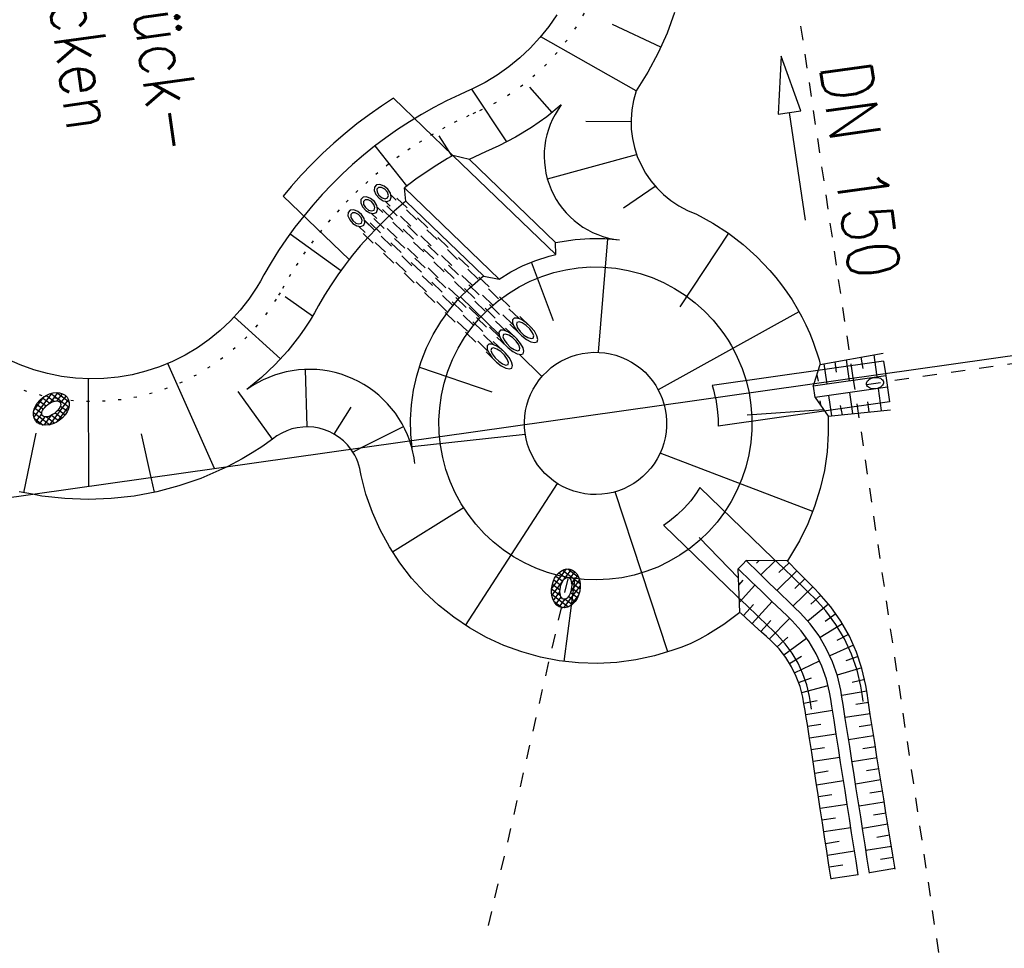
# Model space of a CAD drawing. Extents: x 446388 to 447135, y 445359 to 446567.
# Tile 6 of 39: x 446585 to 446620, y 445536 to 445568. Entities that reach past the tile are written whole.
import ezdxf

# ---------------------------------------------------------------- set-up
doc = ezdxf.new("R2010")
doc.units = 0
doc.header["$LTSCALE"] = 2
doc.header["$MEASUREMENT"] = 0
for name, pattern in [('ACAD_ISO03W100', [0.5, 0.25, -0.25]), ('AUSGEZOGEN', [0]), ('PUNKTX2', [0.5, 0, -0.5]), ('STRICHLINIEX2', [0.5, 0.25, -0.25])]:
    doc.linetypes.add(name, pattern=pattern)
doc.layers.get('0').update_dxf_attribs({"linetype": 'AUSGEZOGEN'})
for name, color, linetype in [('Dränagesystem_neu', 15, 'CONTINUOUS'), ('Durchlässe', 15, 'CONTINUOUS'), ('FBR', 8, 'CONTINUOUS'), ('Planeinteilung', 6, 'CONTINUOUS'), ('RAHMEN', 250, 'AUSGEZOGEN'), ('RRB_41-203', 15, 'CONTINUOUS')]:
    doc.layers.add(name, color=color, linetype=linetype)
doc.styles.add('ROMANS', font='romans.shx', dxfattribs={"width": 0.8})

# ---------------------------------------------------------------- blocks, each defined once
blk = doc.blocks.new('*X50')
at = {"color": 0, "linetype": 'ByBlock'}
for p, q in [((-692949, -748740), (-692678, -748469)), ((-692722, -748716), (-692885, -748553)), ((-692677, -748548), (-692785, -748440)), ((-692678, -748469), (-692647, -748437)), ((-692604, -748621), (-692677, -748548)), ((-692647, -748437), (-692576, -748366)), ((-692631, -748381), (-692639, -748374)), ((-691865, -749148), (-692631, -748381)), ((-692609, -748611), (-692393, -748396)), ((-692466, -748681), (-692253, -748468)), ((-691932, -748869), (-692410, -748390)), ((-692346, -748773), (-692136, -748563)), ((-692830, -749031), (-692954, -748908)), ((-692948, -748951), (-692725, -748728)), ((-692775, -748874), (-692943, -748706)), ((-692838, -749053), (-692661, -748876)), ((-692622, -749028), (-692775, -748874)), ((-692725, -748728), (-692609, -748611)), ((-692660, -748777), (-692722, -748716)), ((-692562, -748663), (-692604, -748621)), ((-692255, -748894), (-692039, -748678)), ((-692187, -749039), (-691959, -748810)), ((-692906, -749121), (-692838, -749053)), ((-692439, -749635), (-692873, -749200)), ((-692839, -749267), (-692616, -749043)), ((-692197, -749664), (-692830, -749031)), ((-692754, -749393), (-692541, -749180)), ((-692651, -749502), (-692442, -749293)), ((-692191, -749467), (-691865, -749141)), ((-691881, -749344), (-692188, -749037)), ((-691943, -749494), (-692164, -749273)), ((-692157, -749220), (-691899, -748962)), ((-692528, -749592), (-692307, -749371)), ((-692378, -749654), (-692191, -749467)), ((-692199, -749451), (-692276, -749374)), ((-692046, -749603), (-692199, -749451)), ((-692171, -749659), (-692121, -749609)), ((-692121, -749609), (-691889, -749377))]:
    blk.add_line(p, q, dxfattribs=at)
blk = doc.blocks.new('*X53')
at = {"color": 0, "linetype": 'ByBlock'}
for p, q in [((-684315, -731832), (-683977, -731495)), ((-683989, -731780), (-684176, -731593)), ((-683942, -731615), (-684041, -731516)), ((-683962, -731692), (-683909, -731639)), ((-683922, -731635), (-683942, -731615)), ((-683791, -731766), (-683922, -731635)), ((-683909, -731639), (-683742, -731472)), ((-683630, -731715), (-683870, -731475)), ((-683742, -731684), (-683559, -731501)), ((-683337, -731795), (-683651, -731481)), ((-683576, -731730), (-683402, -731556)), ((-683409, -731776), (-683267, -731633)), ((-683045, -731876), (-683324, -731596)), ((-684098, -732096), (-684318, -731876)), ((-684294, -732024), (-683962, -731692)), ((-684043, -731938), (-684273, -731708)), ((-684068, -732010), (-684008, -731950)), ((-683974, -732007), (-684043, -731938)), ((-683966, -731803), (-683989, -731780)), ((-683825, -731767), (-683742, -731684)), ((-683636, -731790), (-683576, -731730)), ((-683507, -731838), (-683630, -731715)), ((-683484, -731850), (-683409, -731776)), ((-683358, -731936), (-683243, -731821)), ((-682978, -732155), (-683337, -731795)), ((-683274, -732065), (-683077, -731867)), ((-683243, -731821), (-683150, -731728)), ((-683171, -732174), (-682989, -731992)), ((-683077, -731867), (-683055, -731845)), ((-683027, -731894), (-683045, -731876)), ((-684221, -732163), (-684068, -732010)), ((-684122, -732276), (-683913, -732067)), ((-683702, -732492), (-684098, -732096)), ((-684002, -732368), (-683782, -732148)), ((-683468, -732513), (-683918, -732063)), ((-683862, -732441), (-683624, -732203)), ((-683702, -732492), (-683424, -732215)), ((-683287, -732482), (-683554, -732215)), ((-683511, -732514), (-683171, -732174)), ((-683144, -732413), (-683360, -732198)), ((-683171, -732174), (-683273, -732072)), ((-683256, -732471), (-683018, -732233)), ((-683038, -732307), (-683171, -732174)), ((-683018, -732233), (-682989, -732203))]:
    blk.add_line(p, q, dxfattribs=at)
blk = doc.blocks.new('1135594')
at = {"layer": 'RAHMEN'}
blk.add_line((950, 5), (950, 589), dxfattribs=at)

msp = doc.modelspace()

# ---------------------------------------------------------------- linework, layer by layer
at = {"layer": 'Dränagesystem_neu', "linetype": 'STRICHLINIEX2'}
for p, q in [((446614.701, 445555.854), (446611.231, 445579.183)), ((446619.471, 445523.791), (446614.701, 445555.854))]:
    msp.add_line(p, q, dxfattribs=at)
at = {"layer": 'Dränagesystem_neu', "linetype": 'Continuous'}
for p, q in [((446612.166, 445567.158), (446612.063, 445565.121)), ((446612.854, 445565.238), (446612.166, 445567.158)), ((446612.063, 445565.121), (446612.459, 445565.179)), ((446612.459, 445565.179), (446612.854, 445565.238)), ((446613.018, 445561.398), (446612.459, 445565.179))]:
    msp.add_line(p, q, dxfattribs=at)
at = {"layer": 'Dränagesystem_neu', "linetype": 'ACAD_ISO03W100'}
msp.add_line((446601.887, 445536.615), (446604.688, 445548.839), dxfattribs=at)
at = {"layer": 'Dränagesystem_neu', "linetype": 'Continuous'}
for centre, major_axis, ratio in [((446586.52, 445554.764), (0.556, 0.411), 0.718145), ((446586.52, 445554.764), (0.314, 0.232), 0.501836), ((446604.601, 445548.459), (0.138, 0.677), 0.718145), ((446604.601, 445548.459), (0.078, 0.383), 0.501836)]:
    msp.add_ellipse(centre, major_axis=major_axis, ratio=ratio, start_param=0, end_param=6.283185, dxfattribs=at)
at = {"layer": 'Durchlässe', "linetype": 'STRICHLINIEX2'}
msp.add_line((446615.165, 445555.628), (446636.069, 445558.603), dxfattribs=at)
at = {"layer": 'Durchlässe', "linetype": 'Continuous'}
msp.add_ellipse((446615.462, 445555.67), major_axis=(0.297, 0.042), ratio=0.66657, start_param=0, end_param=6.283185, dxfattribs=at)
at = {"layer": 'FBR'}
for points in [[(446586.887, 446089.829, 0.000001), (446588.957, 446075.27, 0.000001), (446590.43, 446064.906, 0.000008)], [(446614.873, 445892.351, 0.000003), (446616.861, 445878.272, 0.000004), (446618.356, 445867.684, 0.000022), (446620.706, 445851.047, 0.000045)]]:
    msp.add_lwpolyline(points, format="xyb", dxfattribs=at)
at = {"layer": 'RRB_41-203', "linetype": 'Continuous'}
for p, q in [((446604.282, 445568.614), (446604, 445568.201)), ((446608.417, 445568.692), (446608.155, 445567.973)), ((446604, 445568.201), (446603.689, 445567.81)), ((446607.939, 445567.477), (446606.24, 445568.269)), ((446607.068, 445565.941), (446603.717, 445567.843)), ((446608.155, 445567.973), (446607.842, 445567.273)), ((446603.689, 445567.81), (446603.352, 445567.441)), ((446603.352, 445567.441), (446602.988, 445567.098)), ((446607.842, 445567.273), (446607.479, 445566.594)), ((446602.988, 445567.098), (446602.601, 445566.781)), ((446602.193, 445566.493), (446601.765, 445566.235)), ((446602.601, 445566.781), (446602.193, 445566.493)), ((446607.479, 445566.594), (446607.068, 445565.941)), ((446601.765, 445566.235), (446601.32, 445566.008)), ((446600.863, 445565.804), (446600.412, 445565.588)), ((446601.092, 445565.905), (446600.863, 445565.804)), ((446601.32, 445566.008), (446601.092, 445565.905)), ((446602.523, 445564.154), (446601.302, 445566)), ((446604.115, 445565.179), (446603.334, 445566.069)), ((446598.544, 445565.681), (446598.126, 445565.408)), ((446600.633, 445563.667), (446598.544, 445565.681)), ((446600.412, 445565.588), (446599.968, 445565.358)), ((446604.442, 445565.446), (446603.933, 445565.03)), ((446597.689, 445565.102), (446597.263, 445564.781)), ((446598.126, 445565.408), (446597.689, 445565.102)), ((446599.533, 445565.113), (446599.105, 445564.853)), ((446599.968, 445565.358), (446599.533, 445565.113)), ((446597.263, 445564.781), (446596.848, 445564.446)), ((446599.105, 445564.853), (446598.687, 445564.58)), ((446603.933, 445565.03), (446603.396, 445564.651)), ((446605.305, 445564.876), (446606.89, 445564.863)), ((446596.848, 445564.446), (446596.444, 445564.098)), ((446598.687, 445564.58), (446598.277, 445564.292)), ((446603.396, 445564.651), (446602.834, 445564.312)), ((446596.444, 445564.098), (446596.052, 445563.737)), ((446598.277, 445564.292), (446597.878, 445563.992)), ((446600.602, 445563.649), (446600.145, 445564.365)), ((446602.834, 445564.312), (446602.248, 445564.013)), ((446596.052, 445563.737), (446595.672, 445563.363)), ((446597.878, 445563.992), (446597.489, 445563.678)), ((446599.019, 445562.598), (446597.9, 445564.009)), ((446601.779, 445563.803), (446601.208, 445563.53)), ((446602.014, 445563.908), (446601.779, 445563.803)), ((446602.248, 445564.013), (446602.014, 445563.908)), ((446603.951, 445562.85), (446607.089, 445563.699)), ((446595.672, 445563.363), (446595.305, 445562.976)), ((446597.11, 445563.352), (446596.742, 445563.013)), ((446597.489, 445563.678), (446597.11, 445563.352)), ((446600.441, 445563.558), (446600.065, 445563.33)), ((446600.633, 445563.667), (446600.441, 445563.558)), ((446604.244, 445560.187), (446600.633, 445563.667)), ((446601.213, 445563.525), (446600.633, 445563.667)), ((446604.236, 445560.611), (446601.213, 445563.525)), ((446596.742, 445563.013), (446596.386, 445562.662)), ((446599.696, 445563.089), (446599.336, 445562.836)), ((446600.065, 445563.33), (446599.696, 445563.089)), ((446595.305, 445562.976), (446594.951, 445562.578)), ((446596.386, 445562.662), (446596.042, 445562.3)), ((446598.07, 445562.647), (446597.947, 445562.635)), ((446598.214, 445562.591), (446598.07, 445562.647)), ((446599.336, 445562.836), (446598.93, 445562.531)), ((446594.951, 445562.578), (446594.674, 445562.244)), ((446596.042, 445562.3), (446595.709, 445561.926)), ((446597.874, 445562.559), (446597.867, 445562.436)), ((446597.867, 445562.436), (446597.928, 445562.294)), ((446597.947, 445562.635), (446597.874, 445562.559)), ((446598.022, 445562.548), (446597.963, 445562.487)), ((446597.963, 445562.487), (446597.968, 445562.384)), ((446597.968, 445562.384), (446598.034, 445562.271)), ((446598.125, 445562.547), (446598.022, 445562.548)), ((446598.241, 445562.485), (446598.125, 445562.547)), ((446598.346, 445562.481), (446598.214, 445562.591)), ((446598.331, 445562.381), (446598.241, 445562.485)), ((446598.369, 445562.268), (446598.331, 445562.381)), ((446598.437, 445562.342), (446598.346, 445562.481)), ((446598.464, 445562.206), (446598.437, 445562.342)), ((446602.254, 445559.327), (446598.93, 445562.531)), ((446598.984, 445562.063), (446598.93, 445562.531)), ((446606.627, 445561.833), (446607.735, 445562.596)), ((446596.989, 445560.013), (446594.674, 445562.244)), ((446597.403, 445562.124), (446597.396, 445562.001)), ((446597.396, 445562.001), (446597.456, 445561.86)), ((446597.477, 445562.2), (446597.403, 445562.124)), ((446597.599, 445562.212), (446597.477, 445562.2)), ((446597.551, 445562.113), (446597.492, 445562.052)), ((446597.492, 445562.052), (446597.496, 445561.949)), ((446597.654, 445562.113), (446597.551, 445562.113)), ((446597.742, 445562.157), (446597.599, 445562.212)), ((446597.768, 445562.052), (446597.654, 445562.113)), ((446597.873, 445562.048), (446597.742, 445562.157)), ((446597.858, 445561.949), (446597.768, 445562.052)), ((446597.962, 445561.91), (446597.873, 445562.048)), ((446597.928, 445562.294), (446598.042, 445562.166)), ((446598.034, 445562.271), (446598.142, 445562.184)), ((446598.042, 445562.166), (446598.185, 445562.081)), ((446598.142, 445562.184), (446598.256, 445562.151)), ((446598.185, 445562.081), (446598.322, 445562.058)), ((446598.256, 445562.151), (446598.34, 445562.183)), ((446598.322, 445562.058), (446598.423, 445562.103)), ((446598.34, 445562.183), (446598.369, 445562.268)), ((446598.423, 445562.103), (446598.464, 445562.206)), ((446598.984, 445562.063), (446598.574, 445561.709)), ((446601.716, 445559.429), (446598.984, 445562.063)), ((446595.709, 445561.926), (446595.39, 445561.541)), ((446596.952, 445561.67), (446596.945, 445561.547)), ((446597.025, 445561.745), (446596.952, 445561.67)), ((446597.148, 445561.757), (446597.025, 445561.745)), ((446597.1, 445561.659), (446597.041, 445561.598)), ((446597.203, 445561.659), (446597.1, 445561.659)), ((446597.291, 445561.702), (446597.148, 445561.757)), ((446597.318, 445561.596), (446597.203, 445561.659)), ((446597.423, 445561.592), (446597.291, 445561.702)), ((446597.456, 445561.86), (446597.569, 445561.733)), ((446597.496, 445561.949), (446597.562, 445561.838)), ((446597.562, 445561.838), (446597.668, 445561.752)), ((446597.569, 445561.733), (446597.711, 445561.649)), ((446597.668, 445561.752), (446597.781, 445561.72)), ((446597.711, 445561.649), (446597.847, 445561.627)), ((446597.781, 445561.72), (446597.866, 445561.751)), ((446597.847, 445561.627), (446597.948, 445561.672)), ((446597.894, 445561.837), (446597.858, 445561.949)), ((446597.866, 445561.751), (446597.894, 445561.837)), ((446597.948, 445561.672), (446597.989, 445561.774)), ((446597.989, 445561.774), (446597.962, 445561.91)), ((446598.574, 445561.709), (446598.26, 445561.42)), ((446609.195, 445561.61), (446609.767, 445561.295)), ((446595.39, 445561.541), (446595.083, 445561.146)), ((446596.945, 445561.547), (446597.006, 445561.406)), ((446597.006, 445561.406), (446597.12, 445561.278)), ((446597.041, 445561.598), (446597.046, 445561.495)), ((446597.046, 445561.495), (446597.112, 445561.383)), ((446597.112, 445561.383), (446597.219, 445561.296)), ((446597.12, 445561.278), (446597.262, 445561.193)), ((446597.219, 445561.296), (446597.333, 445561.264)), ((446597.408, 445561.493), (446597.318, 445561.596)), ((446597.333, 445561.264), (446597.417, 445561.295)), ((446597.445, 445561.38), (446597.408, 445561.493)), ((446597.417, 445561.295), (446597.445, 445561.38)), ((446597.513, 445561.454), (446597.423, 445561.592)), ((446597.499, 445561.216), (446597.54, 445561.318)), ((446597.54, 445561.318), (446597.513, 445561.454)), ((446597.884, 445561.05), (446597.527, 445561.386)), ((446598.26, 445561.42), (446597.956, 445561.12)), ((446609.767, 445561.295), (446610.313, 445560.938)), ((446595.083, 445561.146), (446594.79, 445560.742)), ((446597.262, 445561.193), (446597.398, 445561.171)), ((446597.398, 445561.171), (446597.499, 445561.216)), ((446597.956, 445561.12), (446597.662, 445560.811)), ((446610.313, 445560.938), (446608.601, 445558.348)), ((446610.313, 445560.938), (446610.83, 445560.541)), ((446594.79, 445560.742), (446594.51, 445560.327)), ((446596.688, 445559.627), (446594.91, 445560.909)), ((446597.662, 445560.811), (446597.378, 445560.492)), ((446604.236, 445560.611), (446604.929, 445560.716)), ((446604.244, 445560.187), (446604.236, 445560.611)), ((446604.929, 445560.716), (446605.447, 445560.752)), ((446605.447, 445560.752), (446605.967, 445560.747)), ((446606.066, 445560.746), (446605.74, 445556.753)), ((446605.967, 445560.747), (446606.485, 445560.7)), ((446594.51, 445560.327), (446594.244, 445559.904)), ((446597.378, 445560.492), (446597.105, 445560.163)), ((446610.83, 445560.541), (446611.314, 445560.105)), ((446594.244, 445559.904), (446593.993, 445559.472)), ((446596.989, 445560.013), (446596.843, 445559.826)), ((446597.105, 445560.163), (446596.989, 445560.013)), ((446603.1, 445559.799), (446603.551, 445559.985)), ((446603.38, 445559.93), (446604.159, 445557.869)), ((446603.551, 445559.985), (446604.015, 445560.134)), ((446604.015, 445560.134), (446604.244, 445560.187)), ((446611.314, 445560.105), (446611.763, 445559.633)), ((446596.843, 445559.826), (446596.593, 445559.48)), ((446602.254, 445559.327), (446602.665, 445559.578)), ((446602.665, 445559.578), (446603.1, 445559.799)), ((446603.757, 445559.422), (446604.175, 445559.556)), ((446604.175, 445559.556), (446604.604, 445559.656)), ((446604.604, 445559.656), (446605.039, 445559.722)), ((446605.039, 445559.722), (446605.477, 445559.753)), ((446605.477, 445559.753), (446605.917, 445559.748)), ((446605.917, 445559.748), (446606.355, 445559.709)), ((446606.355, 445559.709), (446606.789, 445559.634)), ((446606.789, 445559.634), (446607.215, 445559.526)), ((446611.763, 445559.633), (446611.974, 445559.384)), ((446593.87, 445559.254), (446593.743, 445559.038)), ((446593.993, 445559.472), (446593.87, 445559.254)), ((446596.593, 445559.48), (446596.354, 445559.127)), ((446601.212, 445559.011), (446601.708, 445559.437)), ((446601.716, 445559.429), (446602.254, 445559.327)), ((446602.958, 445559.055), (446603.35, 445559.254)), ((446603.35, 445559.254), (446603.757, 445559.422)), ((446607.215, 445559.526), (446607.631, 445559.383)), ((446607.631, 445559.383), (446608.035, 445559.208)), ((446608.035, 445559.208), (446608.423, 445559.001)), ((446611.974, 445559.384), (446612.175, 445559.127)), ((446593.743, 445559.038), (446593.465, 445558.623)), ((446596.354, 445559.127), (446596.127, 445558.765)), ((446600.846, 445558.641), (446601.212, 445559.011)), ((446602.583, 445558.825), (446602.958, 445559.055)), ((446608.423, 445559.001), (446608.793, 445558.763)), ((446612.175, 445559.127), (446612.364, 445558.862)), ((446612.364, 445558.862), (446612.547, 445558.592)), ((446593.465, 445558.623), (446593.156, 445558.23)), ((446595.697, 445558.022), (446594.74, 445558.707)), ((446596.127, 445558.765), (446595.912, 445558.396)), ((446600.511, 445558.244), (446600.846, 445558.641)), ((446600.898, 445558.703), (446602.254, 445557.377)), ((446601.894, 445558.279), (446602.227, 445558.566)), ((446602.227, 445558.566), (446602.583, 445558.825)), ((446608.793, 445558.763), (446609.144, 445558.497)), ((446609.144, 445558.497), (446609.471, 445558.204)), ((446612.547, 445558.592), (446612.73, 445558.291)), ((446593.156, 445558.23), (446592.82, 445557.86)), ((446595.912, 445558.396), (446595.765, 445558.136)), ((446600.208, 445557.821), (446600.511, 445558.244)), ((446601.584, 445557.967), (446601.894, 445558.279)), ((446612.792, 445558.18), (446607.845, 445555.438)), ((446609.471, 445558.204), (446609.775, 445557.885)), ((446612.73, 445558.291), (446612.887, 445558.005)), ((446592.82, 445557.86), (446592.457, 445557.517)), ((446594.576, 445556.524), (446592.952, 445558)), ((446595.613, 445557.879), (446595.434, 445557.601)), ((446595.765, 445558.136), (446595.613, 445557.879)), ((446599.941, 445557.375), (446600.208, 445557.821)), ((446601.3, 445557.63), (446601.584, 445557.967)), ((446602.782, 445557.958), (446602.726, 445557.899)), ((446602.726, 445557.899), (446602.728, 445557.79)), ((446602.891, 445557.959), (446602.782, 445557.958)), ((446602.881, 445557.806), (446602.864, 445557.731)), ((446602.956, 445557.826), (446602.881, 445557.806)), ((446603.038, 445557.902), (446602.891, 445557.959)), ((446603.072, 445557.788), (446602.956, 445557.826)), ((446603.202, 445557.795), (446603.038, 445557.902)), ((446609.775, 445557.885), (446610.052, 445557.544)), ((446612.887, 445558.005), (446613.036, 445557.715)), ((446592.457, 445557.517), (446592.07, 445557.2)), ((446595.434, 445557.601), (446595.244, 445557.33)), ((446601.045, 445557.273), (446601.3, 445557.63)), ((446602.308, 445557.526), (446602.252, 445557.467)), ((446602.252, 445557.467), (446602.255, 445557.36)), ((446602.416, 445557.527), (446602.308, 445557.526)), ((446602.56, 445557.471), (446602.416, 445557.527)), ((446602.721, 445557.366), (446602.56, 445557.471)), ((446602.728, 445557.79), (446602.79, 445557.646)), ((446602.79, 445557.646), (446602.904, 445557.486)), ((446602.864, 445557.731), (446602.907, 445557.616)), ((446602.904, 445557.486), (446603.052, 445557.332)), ((446602.907, 445557.616), (446603.001, 445557.484)), ((446603.001, 445557.484), (446603.129, 445557.361)), ((446603.207, 445557.698), (446603.072, 445557.788)), ((446603.361, 445557.652), (446603.202, 445557.795)), ((446603.335, 445557.575), (446603.207, 445557.698)), ((446603.429, 445557.443), (446603.335, 445557.575)), ((446603.494, 445557.493), (446603.361, 445557.652)), ((446603.583, 445557.338), (446603.494, 445557.493)), ((446610.052, 445557.544), (446610.178, 445557.364)), ((446613.036, 445557.715), (446613.17, 445557.417)), ((446592.07, 445557.2), (446591.66, 445556.913)), ((446595.244, 445557.33), (446594.836, 445556.81)), ((446599.71, 445556.91), (446599.941, 445557.375)), ((446600.818, 445556.895), (446601.045, 445557.273)), ((446602.255, 445557.36), (446602.316, 445557.218)), ((446602.316, 445557.218), (446602.427, 445557.06)), ((446602.405, 445557.376), (446602.388, 445557.302)), ((446602.388, 445557.302), (446602.43, 445557.189)), ((446602.479, 445557.395), (446602.405, 445557.376)), ((446602.43, 445557.189), (446602.523, 445557.059)), ((446602.593, 445557.358), (446602.479, 445557.395)), ((446602.726, 445557.269), (446602.593, 445557.358)), ((446602.878, 445557.225), (446602.721, 445557.366)), ((446602.852, 445557.148), (446602.726, 445557.269)), ((446602.945, 445557.018), (446602.852, 445557.148)), ((446603.01, 445557.067), (446602.878, 445557.225)), ((446603.052, 445557.332), (446603.217, 445557.205)), ((446603.129, 445557.361), (446603.264, 445557.272)), ((446603.217, 445557.205), (446603.375, 445557.121)), ((446603.264, 445557.272), (446603.38, 445557.233)), ((446603.375, 445557.121), (446603.505, 445557.093)), ((446603.38, 445557.233), (446603.454, 445557.253)), ((446603.472, 445557.328), (446603.429, 445557.443)), ((446603.454, 445557.253), (446603.472, 445557.328)), ((446603.505, 445557.093), (446603.589, 445557.124)), ((446603.617, 445557.209), (446603.583, 445557.338)), ((446603.589, 445557.124), (446603.617, 445557.209)), ((446610.178, 445557.364), (446610.3, 445557.181)), ((446610.3, 445557.181), (446610.422, 445556.977)), ((446613.17, 445557.417), (446613.291, 445557.114)), ((446613.291, 445557.114), (446613.496, 445556.494)), ((446591.66, 445556.913), (446591.231, 445556.657)), ((446594.836, 445556.81), (446594.391, 445556.32)), ((446599.517, 445556.427), (446599.71, 445556.91)), ((446600.623, 445556.501), (446600.818, 445556.895)), ((446601.895, 445557.036), (446601.838, 445556.977)), ((446601.838, 445556.977), (446601.841, 445556.868)), ((446601.841, 445556.868), (446601.903, 445556.724)), ((446602.003, 445557.037), (446601.895, 445557.036)), ((446601.987, 445556.89), (446601.971, 445556.814)), ((446601.971, 445556.814), (446602.015, 445556.698)), ((446602.062, 445556.909), (446601.987, 445556.89)), ((446602.149, 445556.98), (446602.003, 445557.037)), ((446602.18, 445556.869), (446602.062, 445556.909)), ((446602.313, 445556.873), (446602.149, 445556.98)), ((446602.317, 445556.777), (446602.18, 445556.869)), ((446602.472, 445556.73), (446602.313, 445556.873)), ((446602.448, 445556.651), (446602.317, 445556.777)), ((446602.427, 445557.06), (446602.574, 445556.908)), ((446602.523, 445557.059), (446602.649, 445556.938)), ((446602.574, 445556.908), (446602.736, 445556.783)), ((446602.649, 445556.938), (446602.782, 445556.849)), ((446602.736, 445556.783), (446602.891, 445556.701)), ((446602.782, 445556.849), (446602.897, 445556.811)), ((446602.897, 445556.811), (446602.97, 445556.831)), ((446602.987, 445556.905), (446602.945, 445557.018)), ((446602.97, 445556.831), (446602.987, 445556.905)), ((446603.097, 445556.915), (446603.01, 445557.067)), ((446603.13, 445556.788), (446603.097, 445556.915)), ((446603.103, 445556.704), (446603.13, 445556.788)), ((446610.422, 445556.977), (446610.526, 445556.783)), ((446610.526, 445556.783), (446610.624, 445556.586)), ((446585.434, 445556.308), (446584.977, 445556.511)), ((446590.784, 445556.433), (446590.322, 445556.243)), ((446591.231, 445556.657), (446590.784, 445556.433)), ((446599.363, 445555.931), (446599.517, 445556.427)), ((446600.459, 445556.093), (446600.623, 445556.501)), ((446601.903, 445556.724), (446602.016, 445556.565)), ((446602.015, 445556.698), (446602.112, 445556.564)), ((446602.016, 445556.565), (446602.165, 445556.411)), ((446602.112, 445556.564), (446602.242, 445556.439)), ((446602.242, 445556.439), (446602.38, 445556.347)), ((446602.544, 445556.517), (446602.448, 445556.651)), ((446602.606, 445556.57), (446602.472, 445556.73)), ((446602.589, 445556.401), (446602.544, 445556.517)), ((446602.695, 445556.416), (446602.606, 445556.57)), ((446602.891, 445556.701), (446603.019, 445556.673)), ((446602.961, 445556.686), (446603.762, 445555.902)), ((446603.019, 445556.673), (446603.103, 445556.704)), ((446604.252, 445556.332), (446604.422, 445556.437)), ((446604.422, 445556.437), (446604.601, 445556.527)), ((446604.601, 445556.527), (446604.785, 445556.603)), ((446604.785, 445556.603), (446604.976, 445556.664)), ((446604.976, 445556.664), (446605.171, 445556.71)), ((446605.171, 445556.71), (446605.368, 445556.74)), ((446605.368, 445556.74), (446605.568, 445556.754)), ((446605.568, 445556.754), (446605.768, 445556.752)), ((446605.768, 445556.752), (446605.967, 445556.734)), ((446605.967, 445556.734), (446606.164, 445556.7)), ((446606.164, 445556.7), (446606.358, 445556.651)), ((446606.358, 445556.651), (446606.547, 445556.586)), ((446606.547, 445556.586), (446606.73, 445556.506)), ((446606.73, 445556.506), (446606.907, 445556.412)), ((446615.767, 445556.441), (446609.739, 445555.583)), ((446610.624, 445556.586), (446610.795, 445556.181)), ((446613.496, 445556.494), (446613.537, 445556.326)), ((446613.537, 445556.326), (446615.748, 445556.721)), ((446614.446, 445556.488), (446614.539, 445555.831)), ((446614.967, 445556.581), (446615.035, 445556.189)), ((446615.418, 445556.662), (446615.517, 445555.969)), ((446615.767, 445556.441), (446615.828, 445556.013)), ((446585.905, 445556.14), (446585.434, 445556.308)), ((446586.387, 445556.006), (446585.905, 445556.14)), ((446589.847, 445556.087), (446589.362, 445555.966)), ((446590.322, 445556.243), (446589.847, 445556.087)), ((446592.254, 445552.672), (446590.616, 445556.36)), ((446594.391, 445556.32), (446593.91, 445555.865)), ((446595.515, 445554.134), (446595.451, 445556.15)), ((446599.455, 445556.229), (446602.003, 445555.36)), ((446600.329, 445555.673), (446600.459, 445556.093)), ((446602.165, 445556.411), (446602.329, 445556.284)), ((446602.329, 445556.284), (446602.487, 445556.2)), ((446602.38, 445556.347), (446602.498, 445556.306)), ((446602.487, 445556.2), (446602.617, 445556.172)), ((446602.498, 445556.306), (446602.572, 445556.326)), ((446602.572, 445556.326), (446602.589, 445556.401)), ((446602.617, 445556.172), (446602.701, 445556.202)), ((446602.728, 445556.287), (446602.695, 445556.416)), ((446602.701, 445556.202), (446602.728, 445556.287)), ((446603.798, 445555.942), (446603.939, 445556.084)), ((446603.939, 445556.084), (446604.09, 445556.215)), ((446604.09, 445556.215), (446604.252, 445556.332)), ((446606.907, 445556.412), (446607.075, 445556.304)), ((446607.075, 445556.304), (446607.234, 445556.183)), ((446607.234, 445556.183), (446607.383, 445556.05)), ((446610.795, 445556.181), (446610.932, 445555.763)), ((446613.326, 445555.659), (446613.537, 445556.326)), ((446613.665, 445556.348), (446613.755, 445555.719)), ((446614.049, 445556.417), (446614.103, 445556.053)), ((446586.877, 445555.908), (446586.387, 445556.006)), ((446587.373, 445555.846), (446586.877, 445555.908)), ((446587.872, 445555.821), (446587.373, 445555.846)), ((446587.844, 445552.047), (446587.833, 445555.822)), ((446588.372, 445555.833), (446587.872, 445555.821)), ((446588.869, 445555.881), (446588.372, 445555.833)), ((446589.362, 445555.966), (446588.869, 445555.881)), ((446593.91, 445555.865), (446593.398, 445555.447)), ((446599.249, 445555.423), (446599.363, 445555.931)), ((446603.553, 445555.627), (446603.669, 445555.789)), ((446603.669, 445555.789), (446603.798, 445555.942)), ((446607.383, 445556.05), (446607.521, 445555.905)), ((446607.521, 445555.905), (446607.647, 445555.75)), ((446607.647, 445555.75), (446607.76, 445555.585)), ((446610.932, 445555.763), (446611.036, 445555.335)), ((446615.843, 445555.926), (446613.296, 445555.564)), ((446613.423, 445555.964), (446613.465, 445555.739)), ((446614.539, 445555.831), (446614.552, 445555.743)), ((446615.517, 445555.969), (446615.529, 445555.882)), ((446615.828, 445556.013), (446615.97, 445555.015)), ((446599.176, 445554.909), (446599.249, 445555.423)), ((446600.232, 445555.244), (446600.329, 445555.673)), ((446603.361, 445555.276), (446603.45, 445555.455)), ((446603.45, 445555.455), (446603.553, 445555.627)), ((446607.76, 445555.585), (446607.815, 445555.492)), ((446607.815, 445555.492), (446607.907, 445555.315)), ((446609.739, 445555.583), (446609.787, 445555.436)), ((446609.787, 445555.436), (446609.853, 445555.166)), ((446613.296, 445555.564), (446613.326, 445555.659)), ((446613.296, 445555.564), (446613.353, 445555.168)), ((446615.897, 445555.53), (446613.363, 445555.165)), ((446613.755, 445555.719), (446613.767, 445555.631)), ((446615.691, 445554.704), (446615.58, 445555.485)), ((446594.294, 445553.7), (446593.087, 445555.377)), ((446600.171, 445554.808), (446600.232, 445555.244)), ((446603.227, 445554.9), (446603.287, 445555.091)), ((446603.287, 445555.091), (446603.361, 445555.276)), ((446607.907, 445555.315), (446607.985, 445555.13)), ((446607.985, 445555.13), (446608.047, 445554.94)), ((446609.853, 445555.166), (446609.868, 445555.102)), ((446609.868, 445555.102), (446609.923, 445554.761)), ((446611.036, 445555.335), (446611.036, 445555.334)), ((446611.036, 445555.335), (446611.105, 445554.901)), ((446613.363, 445555.165), (446613.817, 445554.507)), ((446613.569, 445554.866), (446613.542, 445555.054)), ((446613.944, 445554.52), (446613.842, 445555.238)), ((446614.686, 445554.598), (446614.58, 445555.343)), ((446596.46, 445553.88), (446597.057, 445554.824)), ((446599.144, 445554.39), (446599.176, 445554.909)), ((446600.144, 445554.369), (446600.171, 445554.808)), ((446603.156, 445554.506), (446603.184, 445554.704)), ((446603.184, 445554.704), (446603.227, 445554.9)), ((446608.047, 445554.94), (446608.054, 445554.911)), ((446608.054, 445554.911), (446608.094, 445554.746)), ((446608.094, 445554.746), (446608.126, 445554.549)), ((446609.923, 445554.761), (446609.949, 445554.418)), ((446615.97, 445555.015), (446609.949, 445554.158)), ((446613.658, 445554.737), (446610.973, 445554.544)), ((446611.105, 445554.901), (446611.139, 445554.462)), ((446613.817, 445554.507), (446616.012, 445554.738)), ((446614.322, 445554.56), (446614.25, 445554.89)), ((446615.257, 445554.659), (446615.206, 445555.018)), ((446599.154, 445553.87), (446599.144, 445554.39)), ((446600.153, 445553.929), (446600.144, 445554.369)), ((446603.143, 445554.307), (446603.156, 445554.506)), ((446608.126, 445554.549), (446608.141, 445554.349)), ((446608.141, 445554.349), (446608.141, 445554.149)), ((446609.949, 445554.418), (446609.949, 445554.158)), ((446611.139, 445554.462), (446611.138, 445554.022)), ((446613.817, 445554.507), (446613.823, 445553.909)), ((446597.426, 445553.405), (446598.895, 445554.152)), ((446603.145, 445554.216), (446603.143, 445554.307)), ((446603.147, 445554.107), (446603.145, 445554.216)), ((446603.167, 445553.908), (446603.147, 445554.107)), ((446608.141, 445554.149), (446608.124, 445553.95)), ((446611.138, 445554.022), (446611.102, 445553.584)), ((446585.556, 445551.819), (446585.993, 445553.907)), ((446590.029, 445552.357), (446589.692, 445553.888)), ((446594.294, 445553.7), (446593.915, 445553.432)), ((446599.176, 445553.653), (446599.154, 445553.87)), ((446599.206, 445553.353), (446599.176, 445553.653)), ((446599.196, 445553.447), (446603.172, 445553.88)), ((446600.166, 445553.793), (446600.153, 445553.929)), ((446600.196, 445553.492), (446600.166, 445553.793)), ((446603.203, 445553.711), (446603.167, 445553.908)), ((446603.254, 445553.518), (446603.203, 445553.711)), ((446608.092, 445553.753), (446608.044, 445553.559)), ((446608.124, 445553.95), (446608.092, 445553.753)), ((446613.823, 445553.909), (446613.779, 445553.255)), ((446593.915, 445553.432), (446593.575, 445553.218)), ((446597.119, 445553.249), (446597.426, 445553.405)), ((446600.275, 445553.059), (446600.196, 445553.492)), ((446603.321, 445553.329), (446603.254, 445553.518)), ((446603.402, 445553.147), (446603.321, 445553.329)), ((446607.981, 445553.369), (446607.902, 445553.185)), ((446608.044, 445553.559), (446607.981, 445553.369)), ((446611.102, 445553.584), (446611.031, 445553.15)), ((446593.227, 445553.015), (446592.873, 445552.822)), ((446593.575, 445553.218), (446593.227, 445553.015)), ((446600.387, 445552.633), (446600.275, 445553.059)), ((446603.498, 445552.971), (446603.402, 445553.147)), ((446603.607, 445552.804), (446603.498, 445552.971)), ((446607.81, 445553.008), (446607.703, 445552.839)), ((446607.902, 445553.185), (446607.81, 445553.008)), ((446613.279, 445551.165), (446607.915, 445553.213)), ((446611.031, 445553.15), (446610.925, 445552.723)), ((446613.779, 445553.255), (446613.683, 445552.606)), ((446592.512, 445552.642), (446591.771, 445552.323)), ((446592.697, 445552.735), (446592.512, 445552.642)), ((446592.873, 445552.822), (446592.697, 445552.735)), ((446600.534, 445552.219), (446600.387, 445552.633)), ((446603.73, 445552.646), (446603.607, 445552.804)), ((446603.864, 445552.498), (446603.73, 445552.646)), ((446607.583, 445552.679), (446607.451, 445552.529)), ((446607.703, 445552.839), (446607.583, 445552.679)), ((446610.925, 445552.723), (446610.786, 445552.306)), ((446590.144, 445551.834), (446590.029, 445552.357)), ((446591.771, 445552.323), (446591.008, 445552.059)), ((446597.579, 445551.767), (446597.407, 445552.42)), ((446604.01, 445552.362), (446603.864, 445552.498)), ((446604.167, 445552.237), (446604.01, 445552.362)), ((446607.307, 445552.39), (446607.153, 445552.263)), ((446607.451, 445552.529), (446607.307, 445552.39)), ((446610.786, 445552.306), (446610.614, 445551.901)), ((446613.683, 445552.606), (446613.538, 445551.965)), ((446591.008, 445552.059), (446590.227, 445551.852)), ((446600.713, 445551.817), (446600.534, 445552.219)), ((446601.081, 445547.157), (446604.311, 445552.14)), ((446604.333, 445552.126), (446604.167, 445552.237)), ((446604.507, 445552.028), (446604.333, 445552.126)), ((446604.689, 445551.944), (446604.507, 445552.028)), ((446604.877, 445551.875), (446604.689, 445551.944)), ((446606.636, 445551.961), (446606.449, 445551.889)), ((446606.816, 445552.048), (446606.636, 445551.961)), ((446606.989, 445552.148), (446606.816, 445552.048)), ((446607.153, 445552.263), (446606.989, 445552.148)), ((446609.31, 445551.998), (446609.194, 445551.814)), ((446611.889, 445549.512), (446609.31, 445551.998)), ((446613.538, 445551.965), (446613.342, 445551.337)), ((446585.86, 445551.766), (446585.396, 445551.852)), ((446586.196, 445551.703), (446585.86, 445551.766)), ((446587.004, 445551.613), (446586.196, 445551.703)), ((446587.815, 445551.583), (446587.004, 445551.613)), ((446588.626, 445551.613), (446587.815, 445551.583)), ((446589.431, 445551.703), (446588.626, 445551.613)), ((446590.227, 445551.852), (446589.431, 445551.703)), ((446597.803, 445551.13), (446597.579, 445551.767)), ((446600.923, 445551.431), (446600.713, 445551.817)), ((446605.069, 445551.822), (446604.877, 445551.875)), ((446605.266, 445551.784), (446605.069, 445551.822)), ((446605.464, 445551.761), (446605.266, 445551.784)), ((446605.664, 445551.755), (446605.464, 445551.761)), ((446605.864, 445551.765), (446605.664, 445551.755)), ((446606.062, 445551.791), (446605.864, 445551.765)), ((446606.258, 445551.832), (446606.062, 445551.791)), ((446606.449, 445551.889), (446606.258, 445551.832)), ((446608.189, 445546.226), (446606.339, 445551.854)), ((446609.194, 445551.814), (446608.988, 445551.538)), ((446610.614, 445551.901), (446610.41, 445551.511)), ((446598.51, 445549.742), (446601.029, 445551.317)), ((446601.164, 445551.063), (446600.923, 445551.431)), ((446608.76, 445551.279), (446608.512, 445551.039)), ((446608.988, 445551.538), (446608.76, 445551.279)), ((446610.41, 445551.511), (446610.175, 445551.139)), ((446613.342, 445551.337), (446613.098, 445550.724)), ((446598.077, 445550.514), (446597.803, 445551.13)), ((446601.434, 445550.715), (446601.164, 445551.063)), ((446608.512, 445551.039), (446608.246, 445550.821)), ((446610.175, 445551.139), (446609.912, 445550.787)), ((446601.73, 445550.39), (446601.434, 445550.715)), ((446608.246, 445550.821), (446608.034, 445550.673)), ((446610.613, 445548.187), (446608.039, 445550.668)), ((446609.912, 445550.787), (446609.621, 445550.457)), ((446613.098, 445550.724), (446612.806, 445550.132)), ((446598.4, 445549.921), (446598.077, 445550.514)), ((446602.052, 445550.09), (446601.73, 445550.39)), ((446610.667, 445548.821), (446609.285, 445550.246)), ((446609.621, 445550.457), (446609.304, 445550.151)), ((446598.77, 445549.356), (446598.4, 445549.921)), ((446602.396, 445549.816), (446602.052, 445550.09)), ((446608.965, 445549.872), (446608.604, 445549.62)), ((446609.304, 445550.151), (446608.965, 445549.872)), ((446612.806, 445550.132), (446612.384, 445549.421)), ((446602.761, 445549.571), (446602.396, 445549.816)), ((446603.145, 445549.355), (446602.761, 445549.571)), ((446608.604, 445549.62), (446608.224, 445549.398)), ((446612.249, 445549.165), (446611.889, 445549.512)), ((446599.183, 445548.822), (446598.77, 445549.356)), ((446603.544, 445549.171), (446603.145, 445549.355)), ((446603.957, 445549.02), (446603.544, 445549.171)), ((446607.828, 445549.208), (446607.417, 445549.049)), ((446608.224, 445549.398), (446607.828, 445549.208)), ((446610.822, 445549.31), (446610.654, 445549.148)), ((446610.932, 445549.435), (446610.822, 445549.31)), ((446612.375, 445549.431), (446610.932, 445549.435)), ((446611.39, 445548.994), (446610.932, 445549.435)), ((446611.394, 445549.434), (446611.299, 445549.341)), ((446611.955, 445549.432), (446611.449, 445548.936)), ((446612.444, 445549.359), (446612.089, 445549.011)), ((446612.609, 445548.818), (446612.249, 445549.165)), ((446612.79, 445549.006), (446612.375, 445549.431)), ((446599.639, 445548.324), (446599.183, 445548.822)), ((446604.381, 445548.902), (446603.957, 445549.02)), ((446604.813, 445548.818), (446604.381, 445548.902)), ((446604.544, 445545.894), (446604.923, 445548.836)), ((446605.25, 445548.769), (446604.813, 445548.818)), ((446606.565, 445548.833), (446606.129, 445548.777)), ((446606.996, 445548.924), (446606.565, 445548.833)), ((446607.417, 445549.049), (446606.996, 445548.924)), ((446610.716, 445547.611), (446610.654, 445549.148)), ((446611.112, 445548.706), (446610.654, 445549.148)), ((446611.75, 445548.647), (446611.39, 445548.994)), ((446612.72, 445549.078), (446612.017, 445548.389)), ((446612.968, 445548.472), (446612.609, 445548.818)), ((446613.14, 445548.648), (446612.79, 445549.006)), ((446605.69, 445548.755), (446605.25, 445548.769)), ((446606.129, 445548.777), (446605.69, 445548.755)), ((446610.677, 445548.567), (446610.835, 445548.743)), ((446610.701, 445547.971), (446611.246, 445548.576)), ((446611.472, 445548.359), (446611.112, 445548.706)), ((446612.11, 445548.3), (446611.75, 445548.647)), ((446613.274, 445548.513), (446612.583, 445547.845)), ((446612.994, 445548.797), (446612.648, 445548.456)), ((446613.153, 445548.296), (446612.968, 445548.472)), ((446613.325, 445548.462), (446613.14, 445548.648)), ((446613.507, 445548.274), (446613.325, 445548.462)), ((446600.132, 445547.863), (446599.639, 445548.324)), ((446610.973, 445547.84), (446610.613, 445548.187)), ((446611.832, 445548.012), (446611.472, 445548.359)), ((446612.47, 445547.953), (446612.11, 445548.3)), ((446613.352, 445548.1), (446613.153, 445548.296)), ((446613.558, 445548.219), (446613.205, 445547.899)), ((446613.908, 445547.808), (446613.507, 445548.274)), ((446600.661, 445547.444), (446600.132, 445547.863)), ((446610.837, 445547.502), (446611.192, 445547.894)), ((446611.333, 445547.493), (446610.973, 445547.84)), ((446611.146, 445547.222), (446611.848, 445547.996)), ((446612.192, 445547.665), (446611.832, 445548.012)), ((446612.652, 445547.779), (446612.47, 445547.953)), ((446612.832, 445547.602), (446612.652, 445547.779)), ((446613.833, 445547.901), (446613.1, 445547.31)), ((446613.739, 445547.671), (446613.352, 445548.1)), ((446614.261, 445547.307), (446613.908, 445547.808)), ((446601.221, 445547.068), (446600.661, 445547.444)), ((446610.718, 445547.61), (446610.156, 445547.191)), ((446611.106, 445547.258), (446610.735, 445547.594)), ((446611.694, 445547.145), (446611.333, 445547.493)), ((446612.372, 445547.494), (446612.192, 445547.665)), ((446612.549, 445547.32), (446612.372, 445547.494)), ((446613.18, 445547.216), (446612.832, 445547.602)), ((446614.089, 445547.563), (446613.707, 445547.295)), ((446614.089, 445547.194), (446613.739, 445547.671)), ((446610.156, 445547.191), (446609.587, 445546.833)), ((446611.477, 445546.922), (446611.106, 445547.258)), ((446611.452, 445546.944), (446611.801, 445547.325)), ((446611.871, 445546.976), (446611.694, 445547.145)), ((446611.75, 445546.677), (446612.463, 445547.405)), ((446612.87, 445546.963), (446612.549, 445547.32)), ((446613.487, 445546.797), (446613.18, 445547.216)), ((446614.321, 445547.209), (446613.532, 445546.727)), ((446614.39, 445546.684), (446614.089, 445547.194)), ((446614.563, 445546.775), (446614.261, 445547.307)), ((446601.81, 445546.738), (446601.221, 445547.068)), ((446602.423, 445546.456), (446601.81, 445546.738)), ((446609.587, 445546.833), (446609.291, 445546.673)), ((446611.654, 445546.764), (446611.477, 445546.922)), ((446611.829, 445546.603), (446611.654, 445546.764)), ((446612.028, 445546.822), (446611.871, 445546.976)), ((446612.02, 445546.409), (446612.397, 445546.743)), ((446612.311, 445546.508), (446612.028, 445546.822)), ((446613.154, 445546.577), (446612.87, 445546.963)), ((446613.752, 445546.349), (446613.487, 445546.797)), ((446614.528, 445546.841), (446614.123, 445546.627)), ((446614.812, 445546.217), (446614.563, 445546.775)), ((446603.057, 445546.225), (446602.423, 445546.456)), ((446608.677, 445546.398), (446608.36, 445546.282)), ((446608.988, 445546.527), (446608.677, 445546.398)), ((446609.291, 445546.673), (446608.988, 445546.527)), ((446612.092, 445546.33), (446611.829, 445546.603)), ((446612.256, 445546.127), (446613.059, 445546.714)), ((446612.552, 445546.18), (446612.311, 445546.508)), ((446613.397, 445546.163), (446613.154, 445546.577)), ((446614.711, 445546.459), (446613.879, 445546.088)), ((446614.638, 445546.147), (446614.39, 445546.684)), ((446603.707, 445546.045), (446603.057, 445546.225)), ((446604.37, 445545.918), (446603.707, 445546.045)), ((446607.715, 445546.089), (446607.056, 445545.947)), ((446608.36, 445546.282), (446607.715, 445546.089)), ((446612.326, 445546.03), (446612.092, 445546.33)), ((446612.462, 445545.819), (446612.885, 445546.072)), ((446612.759, 445545.828), (446612.552, 445546.18)), ((446613.599, 445545.728), (446613.397, 445546.163)), ((446613.97, 445545.877), (446613.752, 445546.349)), ((446614.867, 445546.067), (446614.443, 445545.909)), ((446614.832, 445545.588), (446614.638, 445546.147)), ((446615.005, 445545.638), (446614.812, 445546.217)), ((446605.04, 445545.844), (446604.37, 445545.918)), ((446605.714, 445545.824), (446605.04, 445545.844)), ((446606.388, 445545.859), (446605.714, 445545.824)), ((446607.056, 445545.947), (446606.388, 445545.859)), ((446612.528, 445545.707), (446612.326, 445546.03)), ((446612.697, 445545.364), (446612.528, 445545.707)), ((446612.639, 445545.492), (446613.518, 445545.916)), ((446612.93, 445545.458), (446612.759, 445545.828)), ((446613.756, 445545.274), (446613.599, 445545.728)), ((446614.14, 445545.386), (446613.97, 445545.877)), ((446612.83, 445545.005), (446612.697, 445545.364)), ((446613.064, 445545.073), (446612.93, 445545.458)), ((446614.998, 445545.662), (446614.133, 445545.408)), ((446614.26, 445544.88), (446614.14, 445545.386)), ((446614.966, 445545.024), (446614.832, 445545.588)), ((446615.141, 445545.044), (446615.005, 445545.638)), ((446612.78, 445545.151), (446613.234, 445545.319)), ((446612.925, 445544.633), (446612.83, 445545.005)), ((446612.887, 445544.799), (446613.816, 445545.041)), ((446613.161, 445544.664), (446613.064, 445545.073)), ((446613.867, 445544.808), (446613.756, 445545.274)), ((446615.1, 445545.252), (446614.662, 445545.154)), ((446615.013, 445544.746), (446614.966, 445545.024)), ((446615.183, 445544.782), (446615.141, 445545.044)), ((446613.197, 445544.45), (446613.161, 445544.664)), ((446613.908, 445544.564), (446613.867, 445544.808)), ((446614.302, 445544.631), (446614.26, 445544.88)), ((446615.174, 445544.843), (446614.293, 445544.691)), ((446615.052, 445544.491), (446615.013, 445544.746)), ((446615.221, 445544.52), (446615.183, 445544.782)), ((446612.967, 445544.403), (446612.925, 445544.633)), ((446612.964, 445544.42), (446613.433, 445544.513)), ((446613.005, 445544.172), (446612.967, 445544.403)), ((446613.233, 445544.212), (446613.197, 445544.45)), ((446613.945, 445544.319), (446613.908, 445544.564)), ((446614.023, 445543.825), (446613.945, 445544.319)), ((446614.34, 445544.381), (446614.302, 445544.631)), ((446614.418, 445543.887), (446614.34, 445544.381)), ((446615.231, 445544.444), (446614.791, 445544.377)), ((446615.052, 445544.488), (446615.052, 445544.491)), ((446615.293, 445544.025), (446615.221, 445544.52)), ((446613.046, 445543.925), (446613.005, 445544.172)), ((446613.029, 445544.023), (446613.967, 445544.179)), ((446615.289, 445544.055), (446614.413, 445543.92)), ((446615.373, 445543.531), (446615.293, 445544.025)), ((446613.087, 445543.679), (446613.046, 445543.925)), ((446613.126, 445543.432), (446613.087, 445543.679)), ((446613.097, 445543.613), (446613.565, 445543.69)), ((446614.1, 445543.331), (446614.023, 445543.825)), ((446614.495, 445543.393), (446614.418, 445543.887)), ((446615.35, 445543.669), (446614.912, 445543.599)), ((446613.163, 445543.184), (446613.126, 445543.432)), ((446613.16, 445543.204), (446614.097, 445543.351)), ((446614.178, 445542.838), (446614.1, 445543.331)), ((446614.573, 445542.9), (446614.495, 445543.393)), ((446615.413, 445543.282), (446614.535, 445543.137)), ((446615.452, 445543.038), (446615.373, 445543.531)), ((446613.238, 445542.69), (446613.163, 445543.184)), ((446615.532, 445542.544), (446615.452, 445543.038)), ((446613.222, 445542.794), (446613.692, 445542.866)), ((446613.314, 445542.196), (446613.238, 445542.69)), ((446614.255, 445542.344), (446614.178, 445542.838)), ((446614.65, 445542.406), (446614.573, 445542.9)), ((446615.476, 445542.893), (446615.036, 445542.821)), ((446613.285, 445542.382), (446614.226, 445542.526)), ((446614.333, 445541.85), (446614.255, 445542.344)), ((446614.728, 445541.912), (446614.65, 445542.406)), ((446615.538, 445542.504), (446614.658, 445542.359)), ((446615.611, 445542.05), (446615.532, 445542.544)), ((446613.389, 445541.702), (446613.314, 445542.196)), ((446613.348, 445541.97), (446613.82, 445542.042)), ((446614.805, 445541.418), (446614.728, 445541.912)), ((446615.601, 445542.115), (446615.16, 445542.042)), ((446615.69, 445541.557), (446615.611, 445542.05)), ((446613.465, 445541.207), (446613.389, 445541.702)), ((446613.411, 445541.558), (446614.356, 445541.703)), ((446614.41, 445541.356), (446614.333, 445541.85)), ((446615.663, 445541.726), (446614.78, 445541.58)), ((446615.77, 445541.063), (446615.69, 445541.557)), ((446613.54, 445540.713), (446613.465, 445541.207)), ((446613.474, 445541.146), (446613.947, 445541.218)), ((446614.488, 445540.862), (446614.41, 445541.356)), ((446614.883, 445540.924), (446614.805, 445541.418)), ((446615.726, 445541.337), (446615.283, 445541.264)), ((446613.537, 445540.734), (446614.485, 445540.879)), ((446614.565, 445540.368), (446614.488, 445540.862)), ((446614.96, 445540.43), (446614.883, 445540.924)), ((446615.788, 445540.948), (446614.902, 445540.802)), ((446615.849, 445540.569), (446615.77, 445541.063)), ((446613.616, 445540.219), (446613.54, 445540.713)), ((446615.851, 445540.559), (446615.407, 445540.486)), ((446615.929, 445540.076), (446615.849, 445540.569)), ((446613.6, 445540.322), (446614.075, 445540.395)), ((446613.691, 445539.725), (446613.616, 445540.219)), ((446614.643, 445539.874), (446614.565, 445540.368)), ((446615.038, 445539.936), (446614.96, 445540.43)), ((446615.913, 445540.17), (446615.024, 445540.024)), ((446613.663, 445539.91), (446614.614, 445540.056)), ((446614.72, 445539.38), (446614.643, 445539.874)), ((446615.115, 445539.442), (446615.038, 445539.936)), ((446616.008, 445539.582), (446615.929, 445540.076)), ((446613.767, 445539.23), (446613.691, 445539.725)), ((446613.726, 445539.498), (446614.202, 445539.571)), ((446615.976, 445539.781), (446615.531, 445539.708)), ((446616.087, 445539.088), (446616.008, 445539.582)), ((446613.843, 445538.736), (446613.767, 445539.23)), ((446613.789, 445539.086), (446614.743, 445539.232)), ((446614.798, 445538.886), (446614.72, 445539.38)), ((446615.193, 445538.948), (446615.115, 445539.442)), ((446616.038, 445539.392), (446615.146, 445539.245)), ((446614.875, 445538.392), (446614.798, 445538.886)), ((446615.27, 445538.454), (446615.193, 445538.948)), ((446616.101, 445539.003), (446615.654, 445538.929)), ((446616.168, 445538.595), (446616.087, 445539.088)), ((446613.918, 445538.242), (446613.843, 445538.736)), ((446613.852, 445538.674), (446614.33, 445538.747)), ((446616.165, 445538.614), (446615.268, 445538.467)), ((446613.915, 445538.262), (446614.873, 445538.409))]:
    msp.add_line(p, q, dxfattribs=at)
at = {"layer": 'RRB_41-203', "linetype": 'PUNKTX2'}
for p, q in [((446605.239, 445568.668), (446604.958, 445568.187)), ((446604.958, 445568.187), (446604.644, 445567.727)), ((446604.644, 445567.727), (446604.298, 445567.29)), ((446604.298, 445567.29), (446603.922, 445566.88)), ((446603.922, 445566.88), (446603.517, 445566.497)), ((446603.517, 445566.497), (446603.086, 445566.144)), ((446603.086, 445566.144), (446602.631, 445565.823)), ((446602.631, 445565.823), (446602.154, 445565.536)), ((446602.154, 445565.536), (446601.657, 445565.282)), ((446601.196, 445565.076), (446600.769, 445564.872)), ((446601.427, 445565.179), (446601.196, 445565.076)), ((446601.657, 445565.282), (446601.427, 445565.179)), ((446600.769, 445564.872), (446600.349, 445564.654)), ((446599.936, 445564.422), (446599.532, 445564.176)), ((446600.349, 445564.654), (446599.936, 445564.422)), ((446599.532, 445564.176), (446599.135, 445563.917)), ((446599.135, 445563.917), (446598.748, 445563.645)), ((446598.369, 445563.361), (446598.001, 445563.064)), ((446598.748, 445563.645), (446598.369, 445563.361)), ((446598.001, 445563.064), (446597.642, 445562.755)), ((446597.642, 445562.755), (446597.294, 445562.434)), ((446597.294, 445562.434), (446596.957, 445562.101)), ((446596.957, 445562.101), (446596.631, 445561.758)), ((446596.631, 445561.758), (446596.316, 445561.404)), ((446596.316, 445561.404), (446596.014, 445561.04)), ((446596.014, 445561.04), (446595.723, 445560.666)), ((446595.723, 445560.666), (446595.445, 445560.283)), ((446595.445, 445560.283), (446595.181, 445559.891)), ((446595.181, 445559.891), (446594.929, 445559.49)), ((446594.929, 445559.49), (446594.691, 445559.081)), ((446594.559, 445558.848), (446594.423, 445558.617)), ((446594.691, 445559.081), (446594.559, 445558.848)), ((446594.423, 445558.617), (446594.112, 445558.153)), ((446594.112, 445558.153), (446593.767, 445557.714)), ((446593.767, 445557.714), (446593.391, 445557.3)), ((446593.391, 445557.3), (446592.985, 445556.916)), ((446592.985, 445556.916), (446592.553, 445556.563)), ((446592.553, 445556.563), (446592.095, 445556.242)), ((446592.095, 445556.242), (446591.616, 445555.956)), ((446591.616, 445555.956), (446591.116, 445555.705)), ((446585.663, 445555.377), (446585.137, 445555.566)), ((446590.599, 445555.492), (446590.069, 445555.318)), ((446591.116, 445555.705), (446590.599, 445555.492)), ((446586.201, 445555.228), (446585.663, 445555.377)), ((446586.749, 445555.118), (446586.201, 445555.228)), ((446587.303, 445555.049), (446586.749, 445555.118)), ((446587.861, 445555.021), (446587.303, 445555.049)), ((446588.976, 445555.088), (446588.42, 445555.034)), ((446589.527, 445555.183), (446588.976, 445555.088)), ((446590.069, 445555.318), (446589.527, 445555.183)), ((446588.42, 445555.034), (446587.861, 445555.021))]:
    msp.add_line(p, q, dxfattribs=at)
at = {"layer": 'RRB_41-203', "linetype": 'ACAD_ISO03W100'}
for p, q in [((446603.348, 445557.662), (446598.33, 445562.498)), ((446602.843, 445557.26), (446597.851, 445562.071)), ((446602.995, 445557.391), (446597.998, 445562.207)), ((446602.752, 445557.722), (446598.249, 445562.062)), ((446602.96, 445557.938), (446598.458, 445562.278)), ((446602.41, 445556.788), (446597.391, 445561.626)), ((446602.539, 445556.941), (446597.533, 445561.766)), ((446602.28, 445557.289), (446597.775, 445561.631)), ((446602.488, 445557.505), (446597.983, 445561.847)), ((446602.156, 445556.421), (446597.089, 445561.305)), ((446602.073, 445557.015), (446597.534, 445561.391)), ((446601.865, 445556.799), (446597.325, 445561.175))]:
    msp.add_line(p, q, dxfattribs=at)
at = {"layer": 'RRB_41-203', "linetype": 'Continuous'}
for centre, major_axis, start_param, end_param in [((446610.321, 445564.85), (3.397, 0.477), 2.67851, 4.238361), ((446606.812, 445563.654), (2.943, 0.413), 2.354667, 4.462826), ((446595.585, 445552.415), (3.702, 0.521), 0.19553, 2.0559), ((446595.507, 445552.224), (1.892, 0.266), 0.491775, 2.119297), ((446595.507, 445552.224), (1.892, 0.266), -0.037045, 0.491775), ((446595.585, 445552.415), (3.702, 0.521), -0.025351, 0.19553)]:
    msp.add_ellipse(centre, major_axis=major_axis, ratio=1, start_param=start_param, end_param=end_param, dxfattribs=at)

# ---------------------------------------------------------------- block references
at = {"layer": 'Dränagesystem_neu', "linetype": 'Continuous'}
for name, xscale, yscale, zscale, rotation in [('*X50', 0.0009999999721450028, 0.00100000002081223, 0.0009999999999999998, 278.0111927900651), ('*X53', 0.0009999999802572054, 0.0009999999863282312, 0.0009999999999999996, 278.0111960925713)]:
    msp.add_blockref(name, (447424.727, 444973.499), dxfattribs=dict(at, xscale=xscale, yscale=yscale, zscale=zscale, rotation=rotation))
at = {"layer": 'Planeinteilung', "linetype": 'Continuous', "rotation": 278.0670474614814}
msp.add_blockref('1135594', (446387.842, 446483.194), dxfattribs=at)

# ---------------------------------------------------------------- texts
at = {"layer": 'Dränagesystem_neu', "linetype": 'Continuous', "style": 'ROMANS', "oblique": 360, "width": 0.8337}
msp.add_text('DN 150', height=1.8, rotation=278.0112, dxfattribs=at).set_placement((446613.527, 445566.825))
at = {"layer": 'RRB_41-203', "linetype": 'Continuous', "style": 'ROMANS', "oblique": 360, "width": 0.8337}
for s, p in [('haltebecken', (446585.431, 445576.234)), (' Regenrück-', (446588.282, 445576.635))]:
    msp.add_text(s, height=1.8, rotation=278.0112, dxfattribs=at).set_placement(p)

doc.saveas('drawing.dxf')
